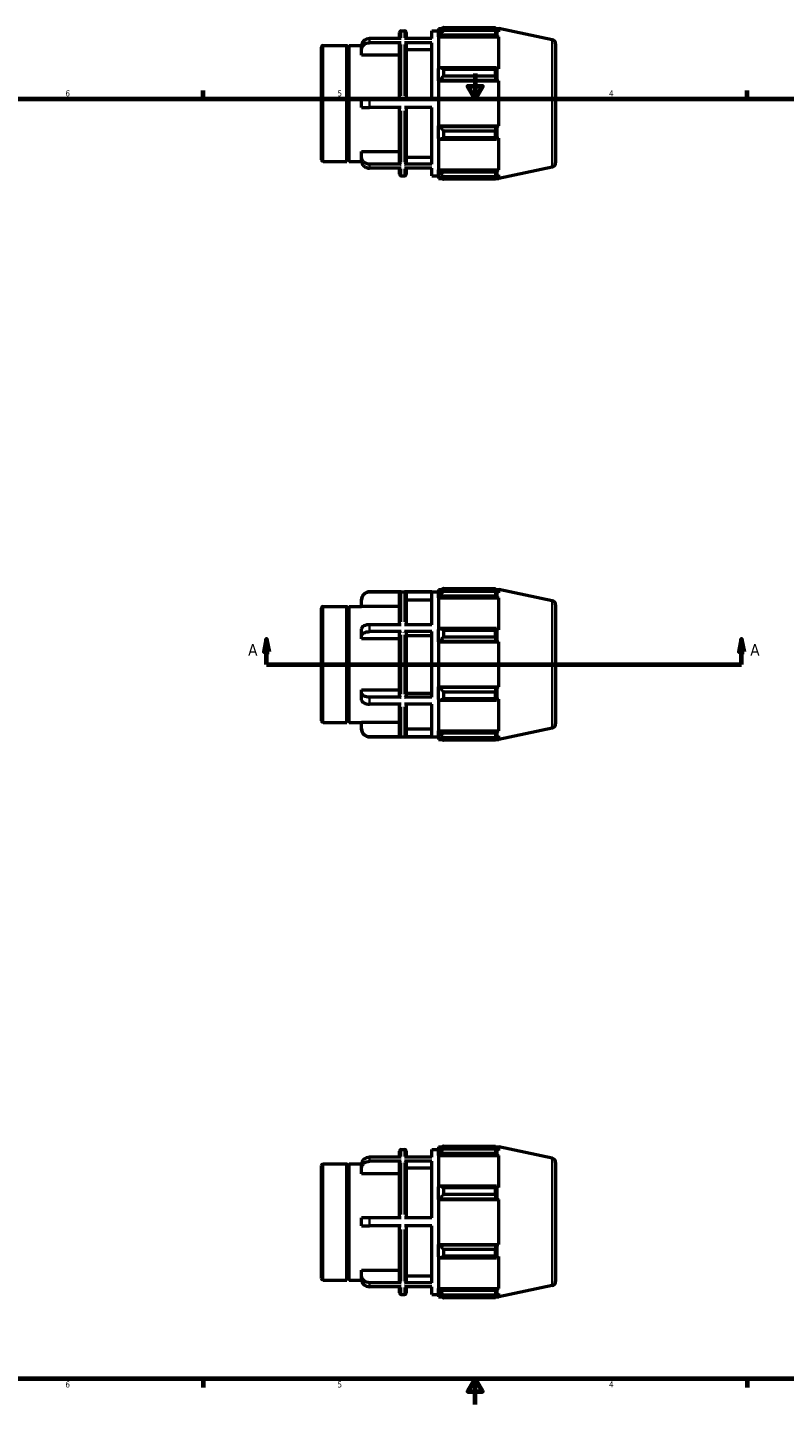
# Model space of a CAD drawing. Header units: inches. Extents: x -1.8 to 36.8, y -1.2 to 25.6.
# Tile 3 of 5: x 10 to 21.8, y 0.6 to 22.1. Entities that reach past the tile are written whole.
import ezdxf

# ---------------------------------------------------------------- set-up
doc = ezdxf.new("R2010")
doc.units = ezdxf.units.IN
doc.header["$MEASUREMENT"] = 0
for name, color, linetype, lineweight in [('Border (ANSI)', 7, 'Continuous', 70), ('Section Line (ANSI)', 7, 'Continuous', 70), ('Visible (ANSI)', 7, 'Continuous', 50), ('Visible Narrow (ANSI)', 7, 'Continuous', 35)]:
    doc.layers.add(name, color=color, linetype=linetype, lineweight=lineweight)
doc.styles.add('Label Text (ANSI)', font='tahoma.ttf')
doc.styles.add('Note Text (ANSI)', font='tahoma.ttf')

# ---------------------------------------------------------------- blocks, each defined once
blk = doc.blocks.new('Borders Default Border')
at = {"layer": 'Border (ANSI)'}
for p, q in [((12.75, 21), (12.75, 21.134)), ((21.25, 21), (21.25, 21.134)), ((12.75, 1), (12.75, 0.866)), ((21.25, 1), (21.25, 0.866))]:
    blk.add_line(p, q, dxfattribs=at)
at = {"layer": 'Border (ANSI)', "flags": 128}
for points in [[(17, 21.4), (17, 21), (16.885, 21.2), (17.115, 21.2), (17, 21)], [(0.5, 1), (0.5, 21), (33.5, 21), (33.5, 1), (0.5, 1)], [(17, 0.6), (17, 1), (16.885, 0.8), (17.115, 0.8), (17, 1)]]:
    blk.add_lwpolyline(points, dxfattribs=at)
at = {"layer": 'Border (ANSI)', "color": 5, "true_color": 0x0000ff, "char_height": 0.0945, "attachment_point": 7, "style": 'Note Text (ANSI)'}
for s, insert in [('6', (10.595, 21.038)), ('5', (14.847, 21.038)), ('4', (19.092, 21.04)), ('6', (10.595, 0.864)), ('5', (14.847, 0.864)), ('4', (19.092, 0.866))]:
    blk.add_mtext(s, dxfattribs=dict(at, insert=insert))
blk = doc.blocks.new('2dTransSection0')
at = {"layer": 'Section Line (ANSI)', "linetype": 'Continuous'}
for p, q in [((13.74, 12.558), (13.701, 12.361)), ((13.74, 12.361), (13.74, 12.558)), ((13.78, 12.361), (13.74, 12.558)), ((21.163, 12.558), (21.124, 12.361)), ((21.163, 12.361), (21.163, 12.558)), ((21.203, 12.361), (21.163, 12.558)), ((13.701, 12.361), (13.78, 12.361)), ((13.74, 12.165), (13.74, 12.361)), ((21.124, 12.361), (21.203, 12.361)), ((21.163, 12.165), (21.163, 12.361)), ((13.74, 12.165), (14.067, 12.165)), ((20.837, 12.165), (21.163, 12.165))]:
    blk.add_line(p, q, dxfattribs=at)
at = {"layer": 'Section Line (ANSI)'}
blk.add_line((13.74, 12.165), (21.163, 12.165), dxfattribs=at)
at = {"layer": 'Section Line (ANSI)', "linetype": 'Continuous', "flags": 128}
for points in [[(13.78, 12.361), (13.74, 12.558), (13.701, 12.361), (13.78, 12.361)], [(21.203, 12.361), (21.163, 12.558), (21.124, 12.361), (21.203, 12.361)]]:
    blk.add_lwpolyline(points, dxfattribs=at)
at = {"layer": 'Section Line (ANSI)'}
for points in [[(13.78, 12.361), (13.74, 12.558), (13.701, 12.361), (13.78, 12.361)], [(21.203, 12.361), (21.163, 12.558), (21.124, 12.361), (21.203, 12.361)]]:
    blk.add_solid(points, dxfattribs=at)
at = {"layer": 'Section Line (ANSI)', "char_height": 0.18, "attachment_point": 7, "style": 'Label Text (ANSI)'}
for insert in [(13.451, 12.302), (21.3, 12.302)]:
    blk.add_mtext('A', dxfattribs=dict(at, insert=insert))

msp = doc.modelspace()

# ---------------------------------------------------------------- linework, layer by layer
at = {"layer": 'Visible (ANSI)'}
for p, q in [((15.8169, 21.9426), (15.8169, 22.0383)), ((15.8431, 22.0645), (15.8952, 22.0645)), ((15.9214, 22.0383), (15.9214, 21.9426)), ((16.3223, 21.9426), (16.3223, 22.0645)), ((16.3223, 22.0645), (16.4269, 22.0645)), ((16.4269, 22.1023), (16.4269, 22.0601)), ((16.4269, 22.1023), (16.4805, 22.1023)), ((16.4521, 22.0841), (16.4269, 22.0601)), ((16.4269, 21.9811), (16.4269, 22.0601)), ((16.4269, 21.9811), (16.4521, 22.0034)), ((16.4269, 21.9699), (16.4269, 21.9811)), ((16.4269, 21.9699), (16.4269, 21.4774)), ((16.4269, 21.9699), (17.3699, 21.9699)), ((16.4521, 22.0034), (17.3315, 22.0034)), ((16.5025, 22.1161), (16.5025, 22.0705)), ((16.5025, 22.1161), (17.3151, 22.1161)), ((17.3151, 22.0705), (16.5025, 22.0705)), ((17.3151, 22.0705), (17.3151, 22.1161)), ((17.3223, 22.1023), (17.3699, 22.1023)), ((17.3419, 22.0537), (17.3315, 22.0841)), ((17.3315, 22.0034), (17.3419, 21.9752)), ((17.3419, 21.9752), (17.3419, 22.0537)), ((17.3699, 22.0481), (17.3419, 22.0537)), ((17.3419, 21.9752), (17.3699, 21.9699)), ((18.2049, 21.9248), (17.3699, 22.1023)), ((17.3699, 22.0481), (17.3699, 22.1023)), ((17.3699, 21.4716), (17.3699, 21.9699)), ((14.5969, 20.0495), (14.5969, 21.8115)), ((14.6231, 21.8377), (14.9922, 21.8377)), ((14.9922, 20.0233), (14.9922, 21.8377)), ((15.0119, 21.818), (14.9922, 21.8377)), ((15.0119, 21.818), (15.0315, 21.8377)), ((15.0119, 20.043), (15.0119, 21.818)), ((15.0315, 20.0233), (15.0315, 21.8377)), ((15.0315, 21.8377), (15.2244, 21.8377)), ((15.2243, 21.7702), (15.2243, 21.8332)), ((15.2243, 21.6828), (15.2243, 21.7702)), ((15.8431, 21.9426), (15.3503, 21.9426)), ((15.8431, 21.8796), (15.3503, 21.8796)), ((15.8169, 20.9935), (15.8169, 21.8568)), ((16.3223, 21.9426), (15.8952, 21.9426)), ((16.3223, 21.8796), (15.8952, 21.8796)), ((15.9214, 21.8568), (15.9214, 20.9935)), ((16.3223, 21.7702), (15.9214, 21.7702)), ((16.3223, 20.9935), (16.3223, 21.8796)), ((18.2569, 21.8607), (18.2569, 20.0003)), ((15.8169, 21.6828), (15.2243, 21.6828)), ((16.4521, 21.489), (16.4269, 21.4774)), ((16.4269, 21.2867), (16.4269, 21.4774)), ((17.3315, 21.489), (16.4521, 21.489)), ((16.5025, 21.4671), (16.5025, 21.3571)), ((16.5025, 21.4671), (17.3151, 21.4671)), ((17.3151, 21.3571), (16.5025, 21.3571)), ((17.3151, 21.3571), (17.3151, 21.4671)), ((17.3419, 21.4743), (17.3315, 21.489)), ((17.3419, 21.2847), (17.3419, 21.4743)), ((17.3699, 21.4716), (17.3419, 21.4743)), ((16.4269, 21.2867), (16.4521, 21.2942)), ((16.4269, 21.2829), (16.4269, 21.2867)), ((16.4269, 21.2829), (16.4269, 20.5781)), ((16.4269, 21.2829), (17.3699, 21.2829)), ((16.4521, 21.2942), (17.3315, 21.2942)), ((17.3315, 21.2942), (17.3419, 21.2847)), ((17.3419, 21.2847), (17.3699, 21.2829)), ((17.3699, 20.5781), (17.3699, 21.2829)), ((15.3503, 20.9935), (15.2243, 20.9935)), ((15.2243, 20.8675), (15.2243, 20.9935)), ((15.8431, 20.9935), (15.3503, 20.9935)), ((15.8952, 20.9935), (16.3223, 20.9935)), ((15.2243, 20.8675), (15.3503, 20.8675)), ((15.8431, 20.8675), (15.3503, 20.8675)), ((15.8169, 20.0042), (15.8169, 20.8675)), ((16.3223, 20.8675), (15.8952, 20.8675)), ((15.9214, 20.8675), (15.9214, 20.0042)), ((16.3223, 19.9814), (16.3223, 20.8675)), ((16.4269, 20.5743), (16.4269, 20.5781)), ((16.4269, 20.5781), (17.3699, 20.5781)), ((16.4521, 20.5668), (16.4269, 20.5743)), ((16.4269, 20.3836), (16.4269, 20.5743)), ((17.3315, 20.5668), (16.4521, 20.5668)), ((16.5025, 20.5039), (16.5025, 20.3939)), ((16.5025, 20.5039), (17.3151, 20.5039)), ((17.3151, 20.3939), (17.3151, 20.5039)), ((17.3419, 20.5763), (17.3315, 20.5668)), ((17.3699, 20.5781), (17.3419, 20.5763)), ((17.3419, 20.3867), (17.3419, 20.5763)), ((16.4269, 20.3836), (16.4521, 20.372)), ((16.4269, 20.3836), (16.4269, 19.8911)), ((16.4521, 20.372), (17.3315, 20.372)), ((17.3151, 20.3939), (16.5025, 20.3939)), ((17.3315, 20.372), (17.3419, 20.3867)), ((17.3419, 20.3867), (17.3699, 20.3894)), ((17.3699, 19.8911), (17.3699, 20.3894)), ((14.6231, 20.0233), (14.9922, 20.0233)), ((15.0119, 20.043), (14.9922, 20.0233)), ((15.0119, 20.043), (15.0315, 20.0233)), ((15.0315, 20.0233), (15.2244, 20.0233)), ((15.2243, 20.0908), (15.2243, 20.1782)), ((15.2243, 20.1782), (15.8169, 20.1782)), ((15.2243, 20.0278), (15.2243, 20.0908)), ((15.9214, 20.0908), (16.3223, 20.0908)), ((15.8431, 19.9814), (15.3503, 19.9814)), ((15.8431, 19.9184), (15.3503, 19.9184)), ((15.8169, 19.8227), (15.8169, 19.9184)), ((15.8431, 19.7965), (15.8952, 19.7965)), ((16.3223, 19.9814), (15.8952, 19.9814)), ((16.3223, 19.9184), (15.8952, 19.9184)), ((15.9214, 19.9184), (15.9214, 19.8227)), ((16.3223, 19.7965), (16.3223, 19.9184)), ((16.3223, 19.7965), (16.4269, 19.7965)), ((16.4269, 19.8799), (16.4269, 19.8911)), ((16.4269, 19.8911), (17.3699, 19.8911)), ((16.4269, 19.8009), (16.4269, 19.8799)), ((16.4521, 19.8576), (16.4269, 19.8799)), ((16.4269, 19.8009), (16.4521, 19.7769)), ((16.4269, 19.8009), (16.4269, 19.7587)), ((17.3315, 19.8576), (16.4521, 19.8576)), ((17.3419, 19.8858), (17.3315, 19.8576)), ((17.3315, 19.7769), (17.3419, 19.8073)), ((17.3699, 19.8911), (17.3419, 19.8858)), ((17.3419, 19.8073), (17.3419, 19.8858)), ((17.3419, 19.8073), (17.3699, 19.8129)), ((18.2049, 19.9362), (17.3699, 19.7587)), ((17.3699, 19.7587), (17.3699, 19.8129)), ((16.4269, 19.7587), (16.4805, 19.7587)), ((16.5025, 19.7905), (16.5025, 19.7449)), ((16.5025, 19.7905), (17.3151, 19.7905)), ((17.3151, 19.7449), (16.5025, 19.7449)), ((17.3151, 19.7449), (17.3151, 19.7905)), ((17.3223, 19.7587), (17.3699, 19.7587)), ((16.5025, 13.3501), (16.5025, 13.3045)), ((16.5025, 13.3501), (17.3151, 13.3501)), ((17.3151, 13.3045), (17.3151, 13.3501)), ((15.2243, 13.1706), (15.2243, 13.1725)), ((15.2243, 13.0695), (15.2243, 13.1706)), ((15.3503, 13.2985), (16.4269, 13.2985)), ((15.8431, 13.2968), (15.3503, 13.2968)), ((15.8169, 12.7852), (15.8169, 13.2705)), ((16.3223, 13.2968), (15.8952, 13.2968)), ((15.9214, 13.2705), (15.9214, 12.7852)), ((16.3223, 13.1706), (15.9214, 13.1706)), ((16.3223, 12.7852), (16.3223, 13.2968)), ((16.4269, 13.3363), (16.4269, 13.2941)), ((16.4269, 13.3363), (16.4805, 13.3363)), ((16.4521, 13.3182), (16.4269, 13.2941)), ((16.4269, 13.2151), (16.4269, 13.2941)), ((16.4269, 13.2151), (16.4521, 13.2375)), ((16.4269, 13.2039), (16.4269, 13.2151)), ((16.4269, 13.2039), (16.4269, 12.7114)), ((16.4269, 13.2039), (17.3699, 13.2039)), ((16.4521, 13.2375), (17.3315, 13.2375)), ((17.3151, 13.3045), (16.5025, 13.3045)), ((17.3223, 13.3363), (17.3699, 13.3363)), ((17.3419, 13.2878), (17.3315, 13.3182)), ((17.3315, 13.2375), (17.3419, 13.2092)), ((17.3419, 13.2092), (17.3419, 13.2878)), ((17.3699, 13.2821), (17.3419, 13.2878)), ((17.3419, 13.2092), (17.3699, 13.2039)), ((18.2049, 13.1588), (17.3699, 13.3363)), ((17.3699, 13.2821), (17.3699, 13.3363)), ((17.3699, 12.7056), (17.3699, 13.2039)), ((14.5969, 11.2836), (14.5969, 13.0455)), ((14.6231, 13.0717), (14.9922, 13.0717)), ((14.9922, 11.2573), (14.9922, 13.0717)), ((15.0119, 13.0521), (14.9922, 13.0717)), ((15.0119, 13.0521), (15.0315, 13.0717)), ((15.0119, 11.277), (15.0119, 13.0521)), ((15.0315, 11.2573), (15.0315, 13.0717)), ((15.0315, 13.0717), (15.2243, 13.0717)), ((15.8169, 13.0695), (15.2243, 13.0695)), ((18.2569, 13.0947), (18.2569, 11.2344)), ((15.2243, 12.613), (15.2243, 12.7221)), ((15.8431, 12.7852), (15.3503, 12.7852)), ((16.3223, 12.7852), (15.8952, 12.7852)), ((16.4521, 12.7231), (16.4269, 12.7114)), ((16.4269, 12.5207), (16.4269, 12.7114)), ((17.3315, 12.7231), (16.4521, 12.7231)), ((16.5025, 12.7012), (16.5025, 12.5912)), ((16.5025, 12.7012), (17.3151, 12.7012)), ((17.3151, 12.5912), (17.3151, 12.7012)), ((17.3419, 12.7084), (17.3315, 12.7231)), ((17.3419, 12.5187), (17.3419, 12.7084)), ((17.3699, 12.7056), (17.3419, 12.7084)), ((15.2243, 12.5625), (15.2243, 12.613)), ((15.8169, 12.5625), (15.2243, 12.5625)), ((15.8431, 12.6761), (15.3503, 12.6761)), ((15.8169, 11.6661), (15.8169, 12.663)), ((16.3223, 12.6761), (15.8952, 12.6761)), ((15.9214, 12.663), (15.9214, 11.6661)), ((16.3223, 12.613), (15.9214, 12.613)), ((16.3223, 11.653), (16.3223, 12.6761)), ((16.4269, 12.5207), (16.4521, 12.5283)), ((16.4269, 12.5169), (16.4269, 12.5207)), ((16.4269, 12.5169), (16.4269, 11.8122)), ((16.4269, 12.5169), (17.3699, 12.5169)), ((16.4521, 12.5283), (17.3315, 12.5283)), ((17.3151, 12.5912), (16.5025, 12.5912)), ((17.3315, 12.5283), (17.3419, 12.5187)), ((17.3419, 12.5187), (17.3699, 12.5169)), ((17.3699, 11.8122), (17.3699, 12.5169)), ((15.2243, 11.7161), (15.2243, 11.7666)), ((15.2243, 11.7666), (15.8169, 11.7666)), ((15.2243, 11.607), (15.2243, 11.7161)), ((15.8431, 11.653), (15.3503, 11.653)), ((16.3223, 11.653), (15.8952, 11.653)), ((15.9214, 11.7161), (16.3223, 11.7161)), ((16.4269, 11.8084), (16.4269, 11.8122)), ((16.4269, 11.8122), (17.3699, 11.8122)), ((16.4521, 11.8008), (16.4269, 11.8084)), ((16.4269, 11.6176), (16.4269, 11.8084)), ((17.3315, 11.8008), (16.4521, 11.8008)), ((16.5025, 11.7379), (16.5025, 11.6279)), ((16.5025, 11.7379), (17.3151, 11.7379)), ((17.3151, 11.6279), (16.5025, 11.6279)), ((17.3151, 11.6279), (17.3151, 11.7379)), ((17.3419, 11.8104), (17.3315, 11.8008)), ((17.3315, 11.606), (17.3419, 11.6207)), ((17.3699, 11.8122), (17.3419, 11.8104)), ((17.3419, 11.6207), (17.3419, 11.8104)), ((17.3419, 11.6207), (17.3699, 11.6235)), ((17.3699, 11.1251), (17.3699, 11.6235)), ((15.8431, 11.5439), (15.3503, 11.5439)), ((15.8169, 11.0586), (15.8169, 11.5439)), ((16.3223, 11.5439), (15.8952, 11.5439)), ((15.9214, 11.5439), (15.9214, 11.0586)), ((16.3223, 11.0323), (16.3223, 11.5439)), ((16.4269, 11.6176), (16.4521, 11.606)), ((16.4269, 11.6176), (16.4269, 11.1251)), ((16.4521, 11.606), (17.3315, 11.606)), ((14.6231, 11.2573), (14.9922, 11.2573)), ((15.0119, 11.277), (14.9922, 11.2573)), ((15.0119, 11.277), (15.0315, 11.2573)), ((15.0315, 11.2573), (15.2243, 11.2573)), ((15.2243, 11.1585), (15.2243, 11.2595)), ((15.2243, 11.2595), (15.8169, 11.2595)), ((15.2243, 11.1565), (15.2243, 11.1585)), ((15.8431, 11.0323), (15.3503, 11.0323)), ((15.3503, 11.0305), (16.4269, 11.0305)), ((16.3223, 11.0323), (15.8952, 11.0323)), ((15.9214, 11.1585), (16.3223, 11.1585)), ((16.4269, 11.114), (16.4269, 11.1251)), ((16.4269, 11.1251), (17.3699, 11.1251)), ((16.4521, 11.0916), (16.4269, 11.114)), ((16.4269, 11.035), (16.4269, 11.114)), ((16.4269, 11.035), (16.4521, 11.0109)), ((16.4269, 11.035), (16.4269, 10.9927)), ((16.4269, 10.9927), (16.4805, 10.9927)), ((17.3315, 11.0916), (16.4521, 11.0916)), ((16.5025, 11.0245), (16.5025, 10.979)), ((16.5025, 11.0245), (17.3151, 11.0245)), ((17.3151, 10.979), (16.5025, 10.979)), ((17.3151, 10.979), (17.3151, 11.0245)), ((17.3223, 10.9927), (17.3699, 10.9927)), ((17.3419, 11.1199), (17.3315, 11.0916)), ((17.3315, 11.0109), (17.3419, 11.0413)), ((17.3699, 11.1251), (17.3419, 11.1199)), ((17.3419, 11.0413), (17.3419, 11.1199)), ((17.3419, 11.0413), (17.3699, 11.047)), ((18.2049, 11.1702), (17.3699, 10.9927)), ((17.3699, 10.9927), (17.3699, 11.047)), ((15.8169, 4.4638), (15.8169, 4.5595)), ((15.8431, 4.5858), (15.8952, 4.5858)), ((15.9214, 4.5595), (15.9214, 4.4638)), ((16.3223, 4.4638), (16.3223, 4.5858)), ((16.3223, 4.5858), (16.4269, 4.5858)), ((16.4269, 4.6236), (16.4269, 4.5813)), ((16.4269, 4.6236), (16.4805, 4.6236)), ((16.4521, 4.6054), (16.4269, 4.5813)), ((16.4269, 4.5023), (16.4269, 4.5813)), ((16.4269, 4.5023), (16.4521, 4.5247)), ((16.4521, 4.5247), (17.3315, 4.5247)), ((16.5025, 4.6373), (16.5025, 4.5918)), ((16.5025, 4.6373), (17.3151, 4.6373)), ((17.3151, 4.5918), (16.5025, 4.5918)), ((17.3151, 4.5918), (17.3151, 4.6373)), ((17.3223, 4.6236), (17.3699, 4.6236)), ((17.3419, 4.575), (17.3315, 4.6054)), ((17.3315, 4.5247), (17.3419, 4.4964)), ((17.3419, 4.4964), (17.3419, 4.575)), ((17.3699, 4.5693), (17.3419, 4.575)), ((18.2049, 4.4461), (17.3699, 4.6236)), ((17.3699, 4.5693), (17.3699, 4.6236)), ((14.5969, 2.5708), (14.5969, 4.3327)), ((14.6231, 4.359), (14.9922, 4.359)), ((14.9922, 2.5446), (14.9922, 4.359)), ((15.0119, 4.3393), (14.9922, 4.359)), ((15.0119, 4.3393), (15.0315, 4.359)), ((15.0119, 2.5642), (15.0119, 4.3393)), ((15.0315, 2.5446), (15.0315, 4.359)), ((15.0315, 4.359), (15.2244, 4.359)), ((15.2243, 4.2915), (15.2243, 4.3545)), ((15.8431, 4.4638), (15.3503, 4.4638)), ((15.8431, 4.4008), (15.3503, 4.4008)), ((15.8169, 3.5148), (15.8169, 4.3781)), ((16.3223, 4.4638), (15.8952, 4.4638)), ((16.3223, 4.4008), (15.8952, 4.4008)), ((15.9214, 4.3781), (15.9214, 3.5148)), ((16.3223, 3.5148), (16.3223, 4.4008)), ((16.4269, 4.4911), (16.4269, 4.5023)), ((16.4269, 4.4911), (16.4269, 3.9986)), ((16.4269, 4.4911), (17.3699, 4.4911)), ((17.3419, 4.4964), (17.3699, 4.4911)), ((17.3699, 3.9928), (17.3699, 4.4911)), ((18.2569, 4.3819), (18.2569, 2.5216)), ((15.2243, 4.204), (15.2243, 4.2915)), ((15.8169, 4.204), (15.2243, 4.204)), ((16.3223, 4.2915), (15.9214, 4.2915)), ((16.4521, 4.0103), (16.4269, 3.9986)), ((16.4269, 3.8079), (16.4269, 3.9986)), ((17.3315, 4.0103), (16.4521, 4.0103)), ((16.5025, 3.9884), (16.5025, 3.8784)), ((16.5025, 3.9884), (17.3151, 3.9884)), ((17.3151, 3.8784), (16.5025, 3.8784)), ((17.3151, 3.8784), (17.3151, 3.9884)), ((17.3419, 3.9956), (17.3315, 4.0103)), ((17.3419, 3.8059), (17.3419, 3.9956)), ((17.3699, 3.9928), (17.3419, 3.9956)), ((16.4269, 3.8079), (16.4521, 3.8155)), ((16.4269, 3.8041), (16.4269, 3.8079)), ((16.4269, 3.8041), (16.4269, 3.0994)), ((16.4269, 3.8041), (17.3699, 3.8041)), ((16.4521, 3.8155), (17.3315, 3.8155)), ((17.3315, 3.8155), (17.3419, 3.8059)), ((17.3419, 3.8059), (17.3699, 3.8041)), ((17.3699, 3.0994), (17.3699, 3.8041)), ((15.3503, 3.5148), (15.2243, 3.5148)), ((15.2243, 3.3888), (15.2243, 3.5148)), ((15.8431, 3.5148), (15.3503, 3.5148)), ((16.3223, 3.5148), (15.8952, 3.5148)), ((15.2243, 3.3888), (15.3503, 3.3888)), ((15.8431, 3.3888), (15.3503, 3.3888)), ((15.8169, 2.5254), (15.8169, 3.3888)), ((16.3223, 3.3888), (15.8952, 3.3888)), ((15.9214, 3.3888), (15.9214, 2.5254)), ((16.3223, 2.5027), (16.3223, 3.3888)), ((16.4269, 3.0956), (16.4269, 3.0994)), ((16.4269, 3.0994), (17.3699, 3.0994)), ((16.4521, 3.088), (16.4269, 3.0956)), ((16.4269, 2.9049), (16.4269, 3.0956)), ((17.3315, 3.088), (16.4521, 3.088)), ((16.5025, 3.0251), (16.5025, 2.9151)), ((16.5025, 3.0251), (17.3151, 3.0251)), ((17.3151, 2.9151), (17.3151, 3.0251)), ((17.3419, 3.0976), (17.3315, 3.088)), ((17.3699, 3.0994), (17.3419, 3.0976)), ((17.3419, 2.9079), (17.3419, 3.0976)), ((16.4269, 2.9049), (16.4521, 2.8932)), ((16.4269, 2.9049), (16.4269, 2.4124)), ((16.4521, 2.8932), (17.3315, 2.8932)), ((17.3151, 2.9151), (16.5025, 2.9151)), ((17.3315, 2.8932), (17.3419, 2.9079)), ((17.3419, 2.9079), (17.3699, 2.9107)), ((17.3699, 2.4124), (17.3699, 2.9107)), ((15.2243, 2.612), (15.2243, 2.6995)), ((15.2243, 2.6995), (15.8169, 2.6995)), ((15.2243, 2.549), (15.2243, 2.612)), ((15.9214, 2.612), (16.3223, 2.612)), ((14.6231, 2.5446), (14.9922, 2.5446)), ((15.0119, 2.5642), (14.9922, 2.5446)), ((15.0119, 2.5642), (15.0315, 2.5446)), ((15.0315, 2.5446), (15.2244, 2.5446)), ((15.8431, 2.5027), (15.3503, 2.5027)), ((15.8431, 2.4397), (15.3503, 2.4397)), ((15.8169, 2.344), (15.8169, 2.4397)), ((16.3223, 2.5027), (15.8952, 2.5027)), ((16.3223, 2.4397), (15.8952, 2.4397)), ((15.9214, 2.4397), (15.9214, 2.344)), ((16.3223, 2.3178), (16.3223, 2.4397)), ((16.4269, 2.4012), (16.4269, 2.4124)), ((16.4269, 2.4124), (17.3699, 2.4124)), ((16.4521, 2.3788), (16.4269, 2.4012)), ((16.4269, 2.3222), (16.4269, 2.4012)), ((17.3315, 2.3788), (16.4521, 2.3788)), ((17.3419, 2.4071), (17.3315, 2.3788)), ((17.3699, 2.4124), (17.3419, 2.4071)), ((17.3419, 2.3285), (17.3419, 2.4071)), ((18.2049, 2.4574), (17.3699, 2.28)), ((15.8431, 2.3178), (15.8952, 2.3178)), ((16.3223, 2.3178), (16.4269, 2.3178)), ((16.4269, 2.3222), (16.4521, 2.2981)), ((16.4269, 2.3222), (16.4269, 2.28)), ((16.4269, 2.28), (16.4805, 2.28)), ((16.5025, 2.3117), (16.5025, 2.2662)), ((16.5025, 2.3117), (17.3151, 2.3117)), ((17.3151, 2.2662), (16.5025, 2.2662)), ((17.3151, 2.2662), (17.3151, 2.3117)), ((17.3223, 2.28), (17.3699, 2.28)), ((17.3315, 2.2981), (17.3419, 2.3285)), ((17.3419, 2.3285), (17.3699, 2.3342)), ((17.3699, 2.28), (17.3699, 2.3342))]:
    msp.add_line(p, q, dxfattribs=at)
for centre, radius, start, end in [((15.8431, 22.0383), 0.0262, 90, 180), ((15.8952, 22.0383), 0.0262, 0, 90), ((14.6231, 21.8115), 0.0262, 90, 180), ((18.1913, 21.8607), 0.0656, 0, 78), ((14.6231, 20.0495), 0.0262, 180, 270), ((15.8431, 19.8227), 0.0262, 180, 270), ((15.8952, 19.8227), 0.0262, 270, 0), ((18.1913, 20.0003), 0.0656, 282, 0), ((15.3503, 13.1725), 0.126, 90, 180), ((18.1913, 13.0947), 0.0656, 0, 78), ((14.6231, 13.0455), 0.0262, 90, 180), ((14.6231, 11.2836), 0.0262, 180, 270), ((18.1913, 11.2344), 0.0656, 282, 0), ((15.3503, 11.1565), 0.126, 180, 270), ((15.8431, 4.5595), 0.0262, 90, 180), ((15.8952, 4.5595), 0.0262, 0, 90), ((14.6231, 4.3327), 0.0262, 90, 180), ((18.1913, 4.3819), 0.0656, 0, 78), ((14.6231, 2.5708), 0.0262, 180, 270), ((18.1913, 2.5216), 0.0656, 282, 0), ((15.8431, 2.344), 0.0262, 180, 270), ((15.8952, 2.344), 0.0262, 270, 0)]:
    msp.add_arc(centre, radius, start, end, dxfattribs=at)
for points, weights in [([(16.5025, 22.1161), (16.4762, 22.0998), (16.4521, 22.0841)], [1.01325228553, 1.00953473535, 1.00500973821]), ([(16.4521, 22.0034), (16.4762, 22.0363), (16.5025, 22.0705)], [1.00500973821, 1.00953473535, 1.01325228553]), ([(17.3151, 22.1161), (17.3236, 22.0998), (17.3315, 22.0841)], [1, 1.00068479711, 1.00055261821]), ([(17.3315, 22.0034), (17.3236, 22.0363), (17.3151, 22.0705)], [1.00055261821, 1.00068479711, 1]), ([(16.5025, 21.4671), (16.4762, 21.4783), (16.4521, 21.489)], [1.01325228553, 1.00953473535, 1.00500973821]), ([(16.4521, 21.2942), (16.4762, 21.325), (16.5025, 21.3571)], [1.00500973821, 1.00953473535, 1.01325228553]), ([(17.3151, 21.4671), (17.3236, 21.4783), (17.3315, 21.489)], [1, 1.00068479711, 1.00055261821]), ([(17.3315, 21.2942), (17.3236, 21.325), (17.3151, 21.3571)], [1.00055261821, 1.00068479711, 1]), ([(16.5025, 20.5039), (16.4762, 20.536), (16.4521, 20.5668)], [1.01325228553, 1.00953473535, 1.00500973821]), ([(17.3151, 20.5039), (17.3236, 20.536), (17.3315, 20.5668)], [1, 1.00068479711, 1.00055261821]), ([(16.4521, 20.372), (16.4762, 20.3827), (16.5025, 20.3939)], [1.00500973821, 1.00953473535, 1.01325228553]), ([(17.3315, 20.372), (17.3236, 20.3827), (17.3151, 20.3939)], [1.00055261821, 1.00068479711, 1]), ([(16.5025, 19.7905), (16.4762, 19.8247), (16.4521, 19.8576)], [1.01325228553, 1.00953473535, 1.00500973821]), ([(17.3151, 19.7905), (17.3236, 19.8247), (17.3315, 19.8576)], [1, 1.00068479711, 1.00055261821]), ([(16.4521, 19.7769), (16.4762, 19.7612), (16.5025, 19.7449)], [1.00500973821, 1.00953473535, 1.01325228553]), ([(17.3315, 19.7769), (17.3236, 19.7612), (17.3151, 19.7449)], [1.00055261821, 1.00068479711, 1]), ([(16.5025, 13.3501), (16.4762, 13.3338), (16.4521, 13.3182)], [1.01325228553, 1.00953473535, 1.00500973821]), ([(17.3151, 13.3501), (17.3236, 13.3338), (17.3315, 13.3182)], [1, 1.00068479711, 1.00055261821]), ([(16.4521, 13.2375), (16.4762, 13.2703), (16.5025, 13.3045)], [1.00500973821, 1.00953473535, 1.01325228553]), ([(17.3315, 13.2375), (17.3236, 13.2703), (17.3151, 13.3045)], [1.00055261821, 1.00068479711, 1]), ([(16.5025, 12.7012), (16.4762, 12.7123), (16.4521, 12.7231)], [1.01325228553, 1.00953473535, 1.00500973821]), ([(17.3151, 12.7012), (17.3236, 12.7123), (17.3315, 12.7231)], [1, 1.00068479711, 1.00055261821]), ([(16.4521, 12.5283), (16.4762, 12.5591), (16.5025, 12.5912)], [1.00500973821, 1.00953473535, 1.01325228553]), ([(17.3315, 12.5283), (17.3236, 12.5591), (17.3151, 12.5912)], [1.00055261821, 1.00068479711, 1]), ([(16.5025, 11.7379), (16.4762, 11.77), (16.4521, 11.8008)], [1.01325228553, 1.00953473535, 1.00500973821]), ([(16.4521, 11.606), (16.4762, 11.6167), (16.5025, 11.6279)], [1.00500973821, 1.00953473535, 1.01325228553]), ([(17.3151, 11.7379), (17.3236, 11.77), (17.3315, 11.8008)], [1, 1.00068479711, 1.00055261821]), ([(17.3315, 11.606), (17.3236, 11.6167), (17.3151, 11.6279)], [1.00055261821, 1.00068479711, 1]), ([(16.5025, 11.0245), (16.4762, 11.0588), (16.4521, 11.0916)], [1.01325228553, 1.00953473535, 1.00500973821]), ([(16.4521, 11.0109), (16.4762, 10.9953), (16.5025, 10.979)], [1.00500973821, 1.00953473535, 1.01325228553]), ([(17.3151, 11.0245), (17.3236, 11.0588), (17.3315, 11.0916)], [1, 1.00068479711, 1.00055261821]), ([(17.3315, 11.0109), (17.3236, 10.9953), (17.3151, 10.979)], [1.00055261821, 1.00068479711, 1]), ([(16.5025, 4.6373), (16.4762, 4.621), (16.4521, 4.6054)], [1.01325228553, 1.00953473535, 1.00500973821]), ([(16.4521, 4.5247), (16.4762, 4.5575), (16.5025, 4.5918)], [1.00500973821, 1.00953473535, 1.01325228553]), ([(17.3151, 4.6373), (17.3236, 4.621), (17.3315, 4.6054)], [1, 1.00068479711, 1.00055261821]), ([(17.3315, 4.5247), (17.3236, 4.5575), (17.3151, 4.5918)], [1.00055261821, 1.00068479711, 1]), ([(16.5025, 3.9884), (16.4762, 3.9996), (16.4521, 4.0103)], [1.01325228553, 1.00953473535, 1.00500973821]), ([(16.4521, 3.8155), (16.4762, 3.8463), (16.5025, 3.8784)], [1.00500973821, 1.00953473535, 1.01325228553]), ([(17.3151, 3.9884), (17.3236, 3.9996), (17.3315, 4.0103)], [1, 1.00068479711, 1.00055261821]), ([(17.3315, 3.8155), (17.3236, 3.8463), (17.3151, 3.8784)], [1.00055261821, 1.00068479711, 1]), ([(16.5025, 3.0251), (16.4762, 3.0572), (16.4521, 3.088)], [1.01325228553, 1.00953473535, 1.00500973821]), ([(17.3151, 3.0251), (17.3236, 3.0572), (17.3315, 3.088)], [1, 1.00068479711, 1.00055261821]), ([(16.4521, 2.8932), (16.4762, 2.9039), (16.5025, 2.9151)], [1.00500973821, 1.00953473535, 1.01325228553]), ([(17.3315, 2.8932), (17.3236, 2.9039), (17.3151, 2.9151)], [1.00055261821, 1.00068479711, 1]), ([(16.5025, 2.3117), (16.4762, 2.346), (16.4521, 2.3788)], [1.01325228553, 1.00953473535, 1.00500973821]), ([(17.3151, 2.3117), (17.3236, 2.346), (17.3315, 2.3788)], [1, 1.00068479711, 1.00055261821]), ([(16.4521, 2.2981), (16.4762, 2.2825), (16.5025, 2.2662)], [1.00500973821, 1.00953473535, 1.01325228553]), ([(17.3315, 2.2981), (17.3236, 2.2825), (17.3151, 2.2662)], [1.00055261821, 1.00068479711, 1])]:
    msp.add_rational_spline(points, weights, degree=2, dxfattribs=at)
for points, knots in [([(15.3503, 21.9426), (15.3347, 21.9426), (15.3164, 21.9394), (15.2877, 21.9291), (15.2722, 21.9201), (15.2502, 21.901), (15.2398, 21.8876), (15.2279, 21.8626), (15.2243, 21.8467), (15.2243, 21.8332)], [0, 0, 0, 0, 0.11848092, 0.11848092, 0.23705573, 0.23705573, 0.35565456, 0.35565456, 0.47438707, 0.47438707, 0.47438707, 0.47438707]), ([(15.2243, 21.7702), (15.2243, 21.7837), (15.2279, 21.7996), (15.2398, 21.8246), (15.2502, 21.838), (15.2722, 21.8571), (15.2877, 21.8661), (15.3164, 21.8764), (15.3347, 21.8796), (15.3503, 21.8796)], [-0.47438707, -0.47438707, -0.47438707, -0.47438707, -0.35565456, -0.35565456, -0.23705573, -0.23705573, -0.11848092, -0.11848092, 0, 0, 0, 0]), ([(15.8431, 21.8796), (15.8398, 21.8796), (15.836, 21.8789), (15.8301, 21.8768), (15.8268, 21.8749), (15.8222, 21.8709), (15.8201, 21.8681), (15.8176, 21.8629), (15.8169, 21.8596), (15.8169, 21.8568)], [0, 0, 0, 0, 0.02464568, 0.02464568, 0.049310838, 0.049310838, 0.074000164, 0.074000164, 0.09871049, 0.09871049, 0.09871049, 0.09871049]), ([(15.9214, 21.8568), (15.9214, 21.8596), (15.9207, 21.8629), (15.9182, 21.8681), (15.916, 21.8709), (15.9114, 21.8749), (15.9082, 21.8768), (15.9022, 21.8789), (15.8984, 21.8796), (15.8952, 21.8796)], [-0.09871049, -0.09871049, -0.09871049, -0.09871049, -0.074000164, -0.074000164, -0.049310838, -0.049310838, -0.02464568, -0.02464568, 0, 0, 0, 0]), ([(15.3503, 19.9814), (15.3347, 19.9814), (15.3164, 19.9846), (15.2877, 19.9949), (15.2722, 20.0039), (15.2502, 20.023), (15.2398, 20.0365), (15.2279, 20.0614), (15.2243, 20.0773), (15.2243, 20.0908)], [0, 0, 0, 0, 0.11848092, 0.11848092, 0.23705573, 0.23705573, 0.35565456, 0.35565456, 0.47438707, 0.47438707, 0.47438707, 0.47438707]), ([(15.2243, 20.0278), (15.2243, 20.0143), (15.2279, 19.9984), (15.2398, 19.9735), (15.2502, 19.96), (15.2722, 19.9409), (15.2877, 19.9319), (15.3164, 19.9216), (15.3347, 19.9184), (15.3503, 19.9184)], [-0.47438707, -0.47438707, -0.47438707, -0.47438707, -0.35565456, -0.35565456, -0.23705573, -0.23705573, -0.11848092, -0.11848092, 0, 0, 0, 0]), ([(15.8169, 20.0042), (15.8169, 20.0014), (15.8176, 19.9981), (15.8201, 19.9929), (15.8222, 19.9901), (15.8268, 19.9861), (15.8301, 19.9842), (15.836, 19.9821), (15.8398, 19.9814), (15.8431, 19.9814)], [-0.09871049, -0.09871049, -0.09871049, -0.09871049, -0.074000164, -0.074000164, -0.049310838, -0.049310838, -0.02464568, -0.02464568, 0, 0, 0, 0]), ([(15.8952, 19.9814), (15.8984, 19.9814), (15.9022, 19.9821), (15.9082, 19.9842), (15.9114, 19.9861), (15.916, 19.9901), (15.9182, 19.9929), (15.9207, 19.9981), (15.9214, 20.0014), (15.9214, 20.0042)], [0, 0, 0, 0, 0.02464568, 0.02464568, 0.049310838, 0.049310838, 0.074000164, 0.074000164, 0.09871049, 0.09871049, 0.09871049, 0.09871049]), ([(15.2243, 13.1706), (15.2243, 13.1861), (15.2279, 13.2045), (15.2398, 13.2333), (15.2502, 13.2488), (15.2722, 13.2708), (15.2877, 13.2812), (15.3164, 13.2931), (15.3347, 13.2968), (15.3503, 13.2968)], [-0.47438707, -0.47438707, -0.47438707, -0.47438707, -0.35565456, -0.35565456, -0.23705573, -0.23705573, -0.11848092, -0.11848092, 0, 0, 0, 0]), ([(15.8169, 13.2705), (15.8169, 13.2738), (15.8176, 13.2776), (15.8201, 13.2836), (15.8222, 13.2868), (15.8268, 13.2914), (15.8301, 13.2936), (15.836, 13.296), (15.8398, 13.2968), (15.8431, 13.2968)], [0.29613792, 0.29613792, 0.29613792, 0.29613792, 0.320848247, 0.320848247, 0.345537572, 0.345537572, 0.370202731, 0.370202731, 0.39484841, 0.39484841, 0.39484841, 0.39484841]), ([(15.8952, 13.2968), (15.8984, 13.2968), (15.9022, 13.296), (15.9082, 13.2935), (15.9115, 13.2914), (15.916, 13.2868), (15.9182, 13.2836), (15.9207, 13.2776), (15.9214, 13.2738), (15.9214, 13.2705)], [0, 0, 0, 0, 0.024655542, 0.024655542, 0.049330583, 0.049330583, 0.074010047, 0.074010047, 0.098710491, 0.098710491, 0.098710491, 0.098710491]), ([(15.3503, 12.7852), (15.3347, 12.7852), (15.3164, 12.7834), (15.2877, 12.7774), (15.2722, 12.7722), (15.2502, 12.7612), (15.2398, 12.7535), (15.2279, 12.7391), (15.2243, 12.7299), (15.2243, 12.7221)], [0, 0, 0, 0, 0.11848092, 0.11848092, 0.23705573, 0.23705573, 0.35565456, 0.35565456, 0.47438707, 0.47438707, 0.47438707, 0.47438707]), ([(15.2243, 12.613), (15.2243, 12.6208), (15.2279, 12.63), (15.2398, 12.6443), (15.2502, 12.6521), (15.2722, 12.6631), (15.2877, 12.6683), (15.3164, 12.6743), (15.3347, 12.6761), (15.3503, 12.6761)], [-0.47438707, -0.47438707, -0.47438707, -0.47438707, -0.35565456, -0.35565456, -0.23705573, -0.23705573, -0.11848092, -0.11848092, 0, 0, 0, 0]), ([(15.8431, 12.6761), (15.8398, 12.6761), (15.836, 12.6757), (15.8301, 12.6745), (15.8268, 12.6734), (15.8222, 12.6711), (15.8201, 12.6695), (15.8176, 12.6665), (15.8169, 12.6646), (15.8169, 12.663)], [0, 0, 0, 0, 0.02464568, 0.02464568, 0.049310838, 0.049310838, 0.074000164, 0.074000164, 0.09871049, 0.09871049, 0.09871049, 0.09871049]), ([(15.9214, 12.663), (15.9214, 12.6646), (15.9207, 12.6665), (15.9182, 12.6695), (15.916, 12.6711), (15.9114, 12.6734), (15.9082, 12.6745), (15.9022, 12.6757), (15.8984, 12.6761), (15.8952, 12.6761)], [-0.09871049, -0.09871049, -0.09871049, -0.09871049, -0.074000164, -0.074000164, -0.049310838, -0.049310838, -0.02464568, -0.02464568, 0, 0, 0, 0]), ([(15.3503, 11.653), (15.3347, 11.653), (15.3164, 11.6548), (15.2877, 11.6608), (15.2722, 11.6659), (15.2502, 11.677), (15.2398, 11.6847), (15.2279, 11.6991), (15.2243, 11.7083), (15.2243, 11.7161)], [0, 0, 0, 0, 0.11848092, 0.11848092, 0.23705573, 0.23705573, 0.35565456, 0.35565456, 0.47438707, 0.47438707, 0.47438707, 0.47438707]), ([(15.8169, 11.6661), (15.8169, 11.6645), (15.8176, 11.6626), (15.8201, 11.6596), (15.8222, 11.658), (15.8268, 11.6557), (15.8301, 11.6546), (15.836, 11.6534), (15.8398, 11.653), (15.8431, 11.653)], [-0.09871049, -0.09871049, -0.09871049, -0.09871049, -0.074000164, -0.074000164, -0.049310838, -0.049310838, -0.02464568, -0.02464568, 0, 0, 0, 0]), ([(15.8952, 11.653), (15.8984, 11.653), (15.9022, 11.6534), (15.9082, 11.6546), (15.9114, 11.6557), (15.916, 11.658), (15.9182, 11.6596), (15.9207, 11.6626), (15.9214, 11.6645), (15.9214, 11.6661)], [0, 0, 0, 0, 0.02464568, 0.02464568, 0.049310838, 0.049310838, 0.074000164, 0.074000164, 0.09871049, 0.09871049, 0.09871049, 0.09871049]), ([(15.2243, 11.607), (15.2243, 11.5992), (15.2279, 11.59), (15.2398, 11.5756), (15.2502, 11.5678), (15.2722, 11.5568), (15.2877, 11.5516), (15.3164, 11.5457), (15.3347, 11.5439), (15.3503, 11.5439)], [-0.47438707, -0.47438707, -0.47438707, -0.47438707, -0.35565456, -0.35565456, -0.23705573, -0.23705573, -0.11848092, -0.11848092, 0, 0, 0, 0]), ([(15.3503, 11.0323), (15.3347, 11.0323), (15.3164, 11.0359), (15.2877, 11.0479), (15.2722, 11.0582), (15.2502, 11.0803), (15.2398, 11.0958), (15.2279, 11.1246), (15.2243, 11.1429), (15.2243, 11.1585)], [0, 0, 0, 0, 0.11848092, 0.11848092, 0.23705573, 0.23705573, 0.35565456, 0.35565456, 0.47438707, 0.47438707, 0.47438707, 0.47438707]), ([(15.8169, 11.0586), (15.8169, 11.0553), (15.8176, 11.0515), (15.8201, 11.0455), (15.8222, 11.0423), (15.8268, 11.0377), (15.8301, 11.0355), (15.836, 11.033), (15.8398, 11.0323), (15.8431, 11.0323)], [-0.09871049, -0.09871049, -0.09871049, -0.09871049, -0.074000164, -0.074000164, -0.049310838, -0.049310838, -0.02464568, -0.02464568, 0, 0, 0, 0]), ([(15.8952, 11.0323), (15.8984, 11.0323), (15.9022, 11.033), (15.9082, 11.0355), (15.9114, 11.0377), (15.916, 11.0423), (15.9182, 11.0455), (15.9207, 11.0515), (15.9214, 11.0553), (15.9214, 11.0586)], [0, 0, 0, 0, 0.02464568, 0.02464568, 0.049310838, 0.049310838, 0.074000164, 0.074000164, 0.09871049, 0.09871049, 0.09871049, 0.09871049]), ([(15.3503, 4.4638), (15.3347, 4.4638), (15.3164, 4.4606), (15.2877, 4.4503), (15.2722, 4.4413), (15.2502, 4.4223), (15.2398, 4.4088), (15.2279, 4.3839), (15.2243, 4.368), (15.2243, 4.3545)], [0, 0, 0, 0, 0.11848092, 0.11848092, 0.23705573, 0.23705573, 0.35565456, 0.35565456, 0.47438707, 0.47438707, 0.47438707, 0.47438707]), ([(15.2243, 4.2915), (15.2243, 4.305), (15.2279, 4.3209), (15.2398, 4.3458), (15.2502, 4.3593), (15.2722, 4.3783), (15.2877, 4.3873), (15.3164, 4.3976), (15.3347, 4.4008), (15.3503, 4.4008)], [-0.47438707, -0.47438707, -0.47438707, -0.47438707, -0.35565456, -0.35565456, -0.23705573, -0.23705573, -0.11848092, -0.11848092, 0, 0, 0, 0]), ([(15.8431, 4.4008), (15.8398, 4.4008), (15.836, 4.4001), (15.8301, 4.398), (15.8268, 4.3961), (15.8222, 4.3922), (15.8201, 4.3894), (15.8176, 4.3842), (15.8169, 4.3809), (15.8169, 4.3781)], [0, 0, 0, 0, 0.02464568, 0.02464568, 0.049310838, 0.049310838, 0.074000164, 0.074000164, 0.09871049, 0.09871049, 0.09871049, 0.09871049]), ([(15.9214, 4.3781), (15.9214, 4.3809), (15.9207, 4.3842), (15.9182, 4.3894), (15.916, 4.3922), (15.9114, 4.3961), (15.9082, 4.398), (15.9022, 4.4001), (15.8984, 4.4008), (15.8952, 4.4008)], [-0.09871049, -0.09871049, -0.09871049, -0.09871049, -0.074000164, -0.074000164, -0.049310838, -0.049310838, -0.02464568, -0.02464568, 0, 0, 0, 0]), ([(15.3503, 2.5027), (15.3347, 2.5027), (15.3164, 2.5059), (15.2877, 2.5162), (15.2722, 2.5252), (15.2502, 2.5442), (15.2398, 2.5577), (15.2279, 2.5826), (15.2243, 2.5985), (15.2243, 2.612)], [0, 0, 0, 0, 0.11848092, 0.11848092, 0.23705573, 0.23705573, 0.35565456, 0.35565456, 0.47438707, 0.47438707, 0.47438707, 0.47438707]), ([(15.2243, 2.549), (15.2243, 2.5355), (15.2279, 2.5196), (15.2398, 2.4947), (15.2502, 2.4812), (15.2722, 2.4622), (15.2877, 2.4532), (15.3164, 2.4429), (15.3347, 2.4397), (15.3503, 2.4397)], [-0.47438707, -0.47438707, -0.47438707, -0.47438707, -0.35565456, -0.35565456, -0.23705573, -0.23705573, -0.11848092, -0.11848092, 0, 0, 0, 0]), ([(15.8169, 2.5254), (15.8169, 2.5226), (15.8176, 2.5193), (15.8201, 2.5141), (15.8222, 2.5113), (15.8268, 2.5074), (15.8301, 2.5055), (15.836, 2.5034), (15.8398, 2.5027), (15.8431, 2.5027)], [-0.09871049, -0.09871049, -0.09871049, -0.09871049, -0.074000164, -0.074000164, -0.049310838, -0.049310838, -0.02464568, -0.02464568, 0, 0, 0, 0]), ([(15.8952, 2.5027), (15.8984, 2.5027), (15.9022, 2.5034), (15.9082, 2.5055), (15.9114, 2.5074), (15.916, 2.5113), (15.9182, 2.5141), (15.9207, 2.5193), (15.9214, 2.5226), (15.9214, 2.5254)], [0, 0, 0, 0, 0.02464568, 0.02464568, 0.049310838, 0.049310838, 0.074000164, 0.074000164, 0.09871049, 0.09871049, 0.09871049, 0.09871049])]:
    msp.add_open_spline(points, degree=3, knots=knots, dxfattribs=at)
at = {"layer": 'Visible Narrow (ANSI)'}
for p, q in [((15.8431, 22.0642), (15.8431, 21.9543)), ((15.8952, 21.9543), (15.8952, 22.0642)), ((14.6231, 21.8265), (14.6231, 20.0345)), ((15.3503, 21.9397), (15.3503, 21.883)), ((15.8431, 21.8495), (15.8431, 21.0464)), ((15.8952, 21.0464), (15.8952, 21.8495)), ((18.2049, 19.9484), (18.2049, 21.9126)), ((15.3503, 20.9872), (15.3503, 20.8738)), ((15.8431, 20.8146), (15.8431, 20.0115)), ((15.8952, 20.0115), (15.8952, 20.8146)), ((15.3503, 19.978), (15.3503, 19.9213)), ((15.8431, 19.9068), (15.8431, 19.7968)), ((15.8952, 19.7968), (15.8952, 19.9068)), ((15.3503, 13.2985), (15.3503, 13.297)), ((15.8431, 13.2926), (15.8431, 12.8289)), ((15.8952, 12.8289), (15.8952, 13.2926)), ((18.2049, 11.1825), (18.2049, 13.1466)), ((14.6231, 13.0606), (14.6231, 11.2685)), ((15.3503, 12.7799), (15.3503, 12.6817)), ((15.8431, 12.6282), (15.8431, 11.7009)), ((15.8952, 11.7009), (15.8952, 12.6282)), ((15.3503, 11.6474), (15.3503, 11.5491)), ((15.8431, 11.5001), (15.8431, 11.0365)), ((15.8952, 11.0365), (15.8952, 11.5001)), ((15.3503, 11.0321), (15.3503, 11.0305)), ((15.8431, 4.5854), (15.8431, 4.4755)), ((15.8952, 4.4755), (15.8952, 4.5854)), ((14.6231, 4.3478), (14.6231, 2.5557)), ((15.3503, 4.4609), (15.3503, 4.4042)), ((15.8431, 4.3707), (15.8431, 3.5677)), ((15.8952, 3.5677), (15.8952, 4.3707)), ((18.2049, 2.4697), (18.2049, 4.4338)), ((15.3503, 3.5085), (15.3503, 3.395)), ((15.8431, 3.3358), (15.8431, 2.5328)), ((15.8952, 2.5328), (15.8952, 3.3358)), ((15.3503, 2.4993), (15.3503, 2.4426)), ((15.8431, 2.428), (15.8431, 2.3181)), ((15.8952, 2.3181), (15.8952, 2.428))]:
    msp.add_line(p, q, dxfattribs=at)

# ---------------------------------------------------------------- block references
msp.add_blockref('Borders Default Border', (0, 0))
at = {"layer": 'Section Line (ANSI)'}
msp.add_blockref('2dTransSection0', (0, 0), dxfattribs=at)

doc.saveas('drawing.dxf')
